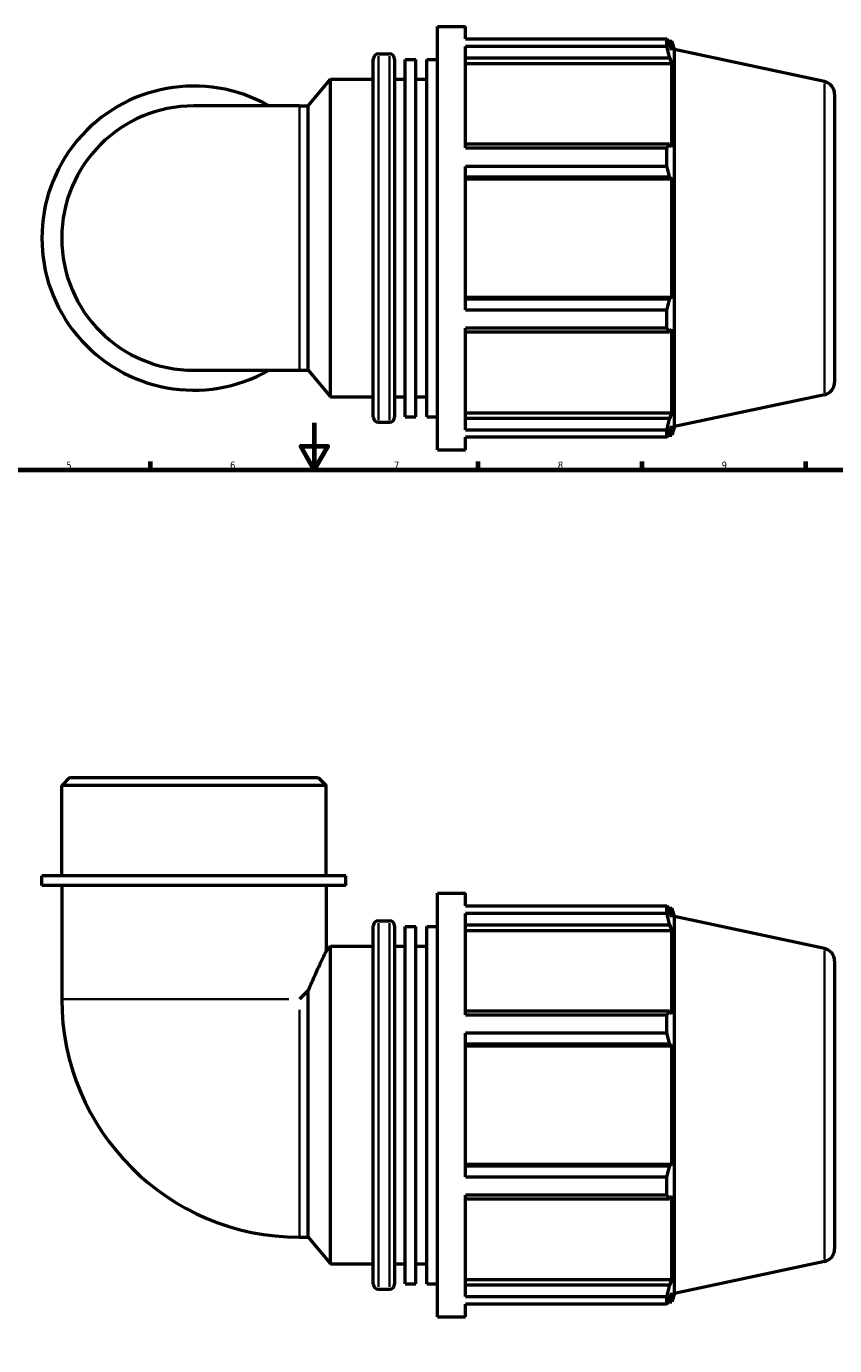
# Model space of a CAD drawing. Header units: millimetres. Extents: x -20 to 996, y -417 to 818.
# Tile 5 of 6: x 297 to 643, y 200 to 763. Entities that reach past the tile are written whole.
import ezdxf

# ---------------------------------------------------------------- set-up
doc = ezdxf.new("R2010")
doc.units = ezdxf.units.MM
for name, color, linetype, lineweight in [('Border (ANSI)', 7, 'Continuous', 70), ('Visible (ANSI)', 7, 'Continuous', 50), ('Visible Narrow (ANSI)', 7, 'Continuous', 35)]:
    doc.layers.add(name, color=color, linetype=linetype, lineweight=lineweight)
doc.styles.add('Note Text (ANSI)', font='tahoma.ttf')

# ---------------------------------------------------------------- blocks, each defined once
blk = doc.blocks.new('Borders Default Border')
at = {"layer": 'Border (ANSI)'}
for p, q in [((350.42, 574), (350.42, 577.45)), ((490.58, 574), (490.58, 577.45)), ((560.67, 574), (560.67, 577.45)), ((630.75, 574), (630.75, 577.45))]:
    blk.add_line(p, q, dxfattribs=at)
at = {"layer": 'Border (ANSI)', "flags": 128}
for points in [[(420.5, 594), (420.5, 574), (414.73, 584), (426.27, 584), (420.5, 574)], [(20, 20), (20, 574), (821, 574), (821, 20), (20, 20)]]:
    blk.add_lwpolyline(points, dxfattribs=at)
at = {"layer": 'Border (ANSI)', "char_height": 3.05, "attachment_point": 7, "style": 'Note Text (ANSI)'}
for s, insert in [('5', (314.48, 574.34)), ('6', (384.49, 574.34)), ('7', (454.6, 574.4)), ('8', (524.63, 574.33)), ('9', (594.7, 574.34))]:
    blk.add_mtext(s, dxfattribs=dict(at, insert=insert))

msp = doc.modelspace()

# ---------------------------------------------------------------- linework, layer by layer
at = {"layer": 'Visible (ANSI)'}
for p, q in [((473.143, 582.482), (473.143, 763.482)), ((473.143, 763.482), (485.21, 763.482)), ((485.21, 758.136), (485.21, 763.482)), ((485.21, 758.136), (571.294, 758.136)), ((571.294, 754.864), (571.294, 758.136)), ((571.806, 757.147), (573.352, 757.147)), ((573.352, 753.252), (572.47, 755.841)), ((573.352, 753.252), (573.352, 757.147)), ((574.523, 753.542), (573.352, 757.147)), ((447.943, 751.717), (452.677, 751.717)), ((485.21, 711.527), (485.21, 754.864)), ((571.294, 754.864), (485.21, 754.864)), ((485.21, 750.046), (572.47, 750.046)), ((572.47, 750.046), (573.352, 747.638)), ((574.523, 592.422), (574.523, 753.542)), ((638.667, 739.908), (574.523, 753.542)), ((445.743, 596.447), (445.743, 749.517)), ((454.877, 749.517), (454.877, 596.447)), ((459.443, 596.609), (459.443, 749.355)), ((459.443, 749.355), (464.01, 749.355)), ((464.01, 596.609), (464.01, 749.355)), ((468.577, 596.609), (468.577, 749.355)), ((468.577, 749.355), (473.143, 749.355)), ((485.21, 747.638), (573.352, 747.638)), ((573.352, 711.845), (573.352, 747.638)), ((417.945, 729.497), (427.477, 740.857)), ((427.477, 605.107), (427.477, 740.857)), ((427.477, 740.857), (445.743, 740.857)), ((454.877, 740.857), (459.443, 740.857)), ((464.01, 740.857), (468.577, 740.857)), ((643.023, 734.529), (643.023, 611.436)), ((414.235, 729.497), (369.023, 729.497)), ((414.235, 729.497), (417.945, 729.497)), ((417.945, 616.467), (417.945, 729.497)), ((572.47, 713.099), (485.21, 713.099)), ((485.21, 711.527), (571.294, 711.527)), ((571.294, 703.626), (571.294, 711.527)), ((573.352, 711.845), (572.47, 713.099)), ((485.21, 642.338), (485.21, 703.626)), ((571.294, 703.626), (485.21, 703.626)), ((485.21, 699.108), (572.47, 699.108)), ((485.21, 698.291), (573.352, 698.291)), ((572.47, 699.108), (573.352, 698.291)), ((573.352, 647.673), (573.352, 698.291)), ((485.21, 647.673), (573.352, 647.673)), ((572.47, 646.857), (485.21, 646.857)), ((573.352, 647.673), (572.47, 646.857)), ((485.21, 642.338), (571.294, 642.338)), ((571.294, 634.438), (571.294, 642.338)), ((485.21, 591.101), (485.21, 634.438)), ((571.294, 634.438), (485.21, 634.438)), ((485.21, 632.866), (572.47, 632.866)), ((572.47, 632.866), (573.352, 634.119)), ((573.352, 598.327), (573.352, 634.119)), ((369.023, 616.467), (414.235, 616.467)), ((414.235, 616.467), (417.945, 616.467)), ((417.945, 616.467), (427.477, 605.107)), ((427.477, 605.107), (445.743, 605.107)), ((454.877, 605.107), (459.443, 605.107)), ((464.01, 605.107), (468.577, 605.107)), ((638.667, 606.056), (574.523, 592.422)), ((485.21, 598.327), (573.352, 598.327)), ((573.352, 598.327), (572.47, 595.919)), ((447.943, 594.247), (452.677, 594.247)), ((459.443, 596.609), (464.01, 596.609)), ((468.577, 596.609), (473.143, 596.609)), ((572.47, 595.919), (485.21, 595.919)), ((572.47, 590.123), (573.352, 592.713)), ((573.352, 588.817), (573.352, 592.713)), ((574.523, 592.422), (573.352, 588.817)), ((485.21, 591.101), (571.294, 591.101)), ((485.21, 582.482), (485.21, 587.828)), ((571.294, 587.828), (485.21, 587.828)), ((571.294, 587.828), (571.294, 591.101)), ((571.806, 588.817), (573.352, 588.817)), ((473.143, 582.482), (485.21, 582.482)), ((315.899, 442.427), (312.508, 439.036)), ((315.899, 442.427), (422.148, 442.427)), ((422.148, 442.427), (425.538, 439.036)), ((425.538, 439.036), (312.508, 439.036)), ((312.508, 400.427), (312.508, 439.036)), ((425.538, 400.427), (425.538, 439.036)), ((434.016, 400.427), (304.031, 400.427)), ((304.031, 396.227), (304.031, 400.427)), ((434.016, 396.227), (434.016, 400.427)), ((434.016, 396.227), (304.031, 396.227)), ((312.508, 396.227), (312.508, 347.639)), ((425.538, 396.227), (425.538, 367.992)), ((473.143, 211.927), (473.143, 392.927)), ((473.143, 392.927), (485.21, 392.927)), ((485.21, 387.581), (485.21, 392.927)), ((485.21, 387.581), (571.294, 387.581)), ((485.21, 340.972), (485.21, 384.309)), ((571.294, 384.309), (485.21, 384.309)), ((571.294, 384.309), (571.294, 387.581)), ((571.806, 386.592), (573.352, 386.592)), ((573.352, 382.697), (572.47, 385.286)), ((573.352, 382.697), (573.352, 386.592)), ((574.523, 382.987), (573.352, 386.592)), ((445.743, 225.892), (445.743, 378.962)), ((447.943, 381.162), (452.677, 381.162)), ((454.877, 378.962), (454.877, 225.892)), ((459.443, 226.054), (459.443, 378.8)), ((459.443, 378.8), (464.01, 378.8)), ((464.01, 226.054), (464.01, 378.8)), ((468.577, 226.054), (468.577, 378.8)), ((468.577, 378.8), (473.143, 378.8)), ((485.21, 379.491), (572.47, 379.491)), ((572.47, 379.491), (573.352, 377.083)), ((574.523, 221.867), (574.523, 382.987)), ((638.667, 369.353), (574.523, 382.987)), ((485.21, 377.083), (573.352, 377.083)), ((573.352, 341.29), (573.352, 377.083)), ((425.538, 367.992), (427.477, 370.302)), ((427.477, 234.552), (427.477, 370.302)), ((427.477, 370.302), (445.743, 370.302)), ((454.877, 370.302), (459.443, 370.302)), ((464.01, 370.302), (468.577, 370.302)), ((643.023, 363.974), (643.023, 240.881)), ((417.945, 351.349), (414.235, 347.639)), ((417.945, 245.912), (417.945, 351.349)), ((572.47, 342.544), (485.21, 342.544)), ((485.21, 340.972), (571.294, 340.972)), ((571.294, 333.071), (571.294, 340.972)), ((573.352, 341.29), (572.47, 342.544)), ((485.21, 271.784), (485.21, 333.071)), ((571.294, 333.071), (485.21, 333.071)), ((485.21, 328.553), (572.47, 328.553)), ((485.21, 327.736), (573.352, 327.736)), ((572.47, 328.553), (573.352, 327.736)), ((573.352, 277.118), (573.352, 327.736)), ((485.21, 277.118), (573.352, 277.118)), ((573.352, 277.118), (572.47, 276.302)), ((572.47, 276.302), (485.21, 276.302)), ((485.21, 271.784), (571.294, 271.784)), ((571.294, 263.883), (571.294, 271.784)), ((485.21, 220.546), (485.21, 263.883)), ((571.294, 263.883), (485.21, 263.883)), ((485.21, 262.311), (572.47, 262.311)), ((572.47, 262.311), (573.352, 263.564)), ((573.352, 227.772), (573.352, 263.564)), ((414.235, 245.912), (417.945, 245.912)), ((417.945, 245.912), (427.477, 234.552)), ((427.477, 234.552), (445.743, 234.552)), ((454.877, 234.552), (459.443, 234.552)), ((464.01, 234.552), (468.577, 234.552)), ((638.667, 235.501), (574.523, 221.867)), ((459.443, 226.054), (464.01, 226.054)), ((468.577, 226.054), (473.143, 226.054)), ((485.21, 227.772), (573.352, 227.772)), ((573.352, 227.772), (572.47, 225.364)), ((447.943, 223.692), (452.677, 223.692)), ((572.47, 225.364), (485.21, 225.364)), ((485.21, 220.546), (571.294, 220.546)), ((571.294, 217.273), (571.294, 220.546)), ((572.47, 219.568), (573.352, 222.158)), ((573.352, 218.262), (573.352, 222.158)), ((574.523, 221.867), (573.352, 218.262)), ((485.21, 211.927), (485.21, 217.273)), ((571.294, 217.273), (485.21, 217.273)), ((571.806, 218.262), (573.352, 218.262)), ((473.143, 211.927), (485.21, 211.927))]:
    msp.add_line(p, q, dxfattribs=at)
for centre, radius, start, end in [((447.943, 749.517), 2.2, 90, 180), ((452.677, 749.517), 2.2, 0, 90), ((637.523, 734.529), 5.5, 0, 78), ((369.023, 672.982), 64.992, 60.40815, 299.59185), ((369.023, 672.982), 56.515, 90, 270), ((637.523, 611.436), 5.5, 282, 0), ((447.943, 596.447), 2.2, 180, 270), ((452.677, 596.447), 2.2, 270, 0), ((447.943, 378.962), 2.2, 90, 180), ((452.677, 378.962), 2.2, 0, 90), ((637.523, 363.974), 5.5, 0, 78), ((414.235, 347.639), 101.727, 180, 270), ((637.523, 240.881), 5.5, 282, 0), ((447.943, 225.892), 2.2, 180, 270), ((452.677, 225.892), 2.2, 270, 0)]:
    msp.add_arc(centre, radius, start, end, dxfattribs=at)
for points, weights in [([(571.294, 758.136), (571.905, 756.965), (572.47, 755.841)], [1, 1.00121453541, 1.00161223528]), ([(572.47, 750.046), (571.905, 752.406), (571.294, 754.864)], [1.00161223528, 1.00121453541, 1]), ([(571.294, 711.527), (571.905, 712.329), (572.47, 713.099)], [1, 1.00121453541, 1.00161223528]), ([(572.47, 699.108), (571.905, 701.321), (571.294, 703.626)], [1.00161223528, 1.00121453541, 1]), ([(571.294, 642.338), (571.905, 644.644), (572.47, 646.857)], [1, 1.00121453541, 1.00161223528]), ([(572.47, 632.866), (571.905, 633.636), (571.294, 634.438)], [1.00161223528, 1.00121453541, 1]), ([(571.294, 591.101), (571.905, 593.559), (572.47, 595.919)], [1, 1.00121453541, 1.00161223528]), ([(572.47, 590.123), (571.905, 588.999), (571.294, 587.828)], [1.00161223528, 1.00121453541, 1]), ([(571.294, 387.581), (571.905, 386.41), (572.47, 385.286)], [1, 1.00121453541, 1.00161223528]), ([(572.47, 379.491), (571.905, 381.851), (571.294, 384.309)], [1.00161223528, 1.00121453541, 1]), ([(571.294, 340.972), (571.905, 341.774), (572.47, 342.544)], [1, 1.00121453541, 1.00161223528]), ([(572.47, 328.553), (571.905, 330.766), (571.294, 333.071)], [1.00161223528, 1.00121453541, 1]), ([(571.294, 271.784), (571.905, 274.089), (572.47, 276.302)], [1, 1.00121453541, 1.00161223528]), ([(572.47, 262.311), (571.905, 263.081), (571.294, 263.883)], [1.00161223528, 1.00121453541, 1]), ([(571.294, 220.546), (571.905, 223.004), (572.47, 225.364)], [1, 1.00121453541, 1.00161223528]), ([(572.47, 219.568), (571.905, 218.444), (571.294, 217.273)], [1.00161223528, 1.00121453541, 1])]:
    msp.add_rational_spline(points, weights, degree=2, dxfattribs=at)
msp.add_open_spline([(417.945, 351.349), (418.004, 351.49), (418.064, 351.631), (419.026, 353.907), (419.956, 356.025), (421.715, 359.929), (422.544, 361.716), (423.952, 364.707), (424.533, 365.914), (425.326, 367.557), (425.538, 367.992), (425.538, 367.992)], degree=3, knots=[3.35848, 3.35848, 3.35848, 3.35848, 3.4137011, 3.4137011, 4.256383, 4.256383, 5.0990648, 5.0990648, 5.9417467, 5.9417467, 6.7844286, 6.7844286, 6.7844286, 6.7844286], dxfattribs=at)
at = {"layer": 'Visible Narrow (ANSI)'}
for p, q in [((447.943, 750.748), (447.943, 595.217)), ((452.677, 595.217), (452.677, 750.748)), ((638.667, 606.88), (638.667, 739.084)), ((414.235, 617.163), (414.235, 728.802)), ((447.943, 380.193), (447.943, 224.662)), ((452.677, 224.662), (452.677, 380.193)), ((638.667, 236.325), (638.667, 368.529)), ((312.949, 347.639), (409.659, 347.639)), ((414.235, 246.353), (414.235, 343.063))]:
    msp.add_line(p, q, dxfattribs=at)

# ---------------------------------------------------------------- block references
msp.add_blockref('Borders Default Border', (0, 0))

doc.saveas('drawing.dxf')
